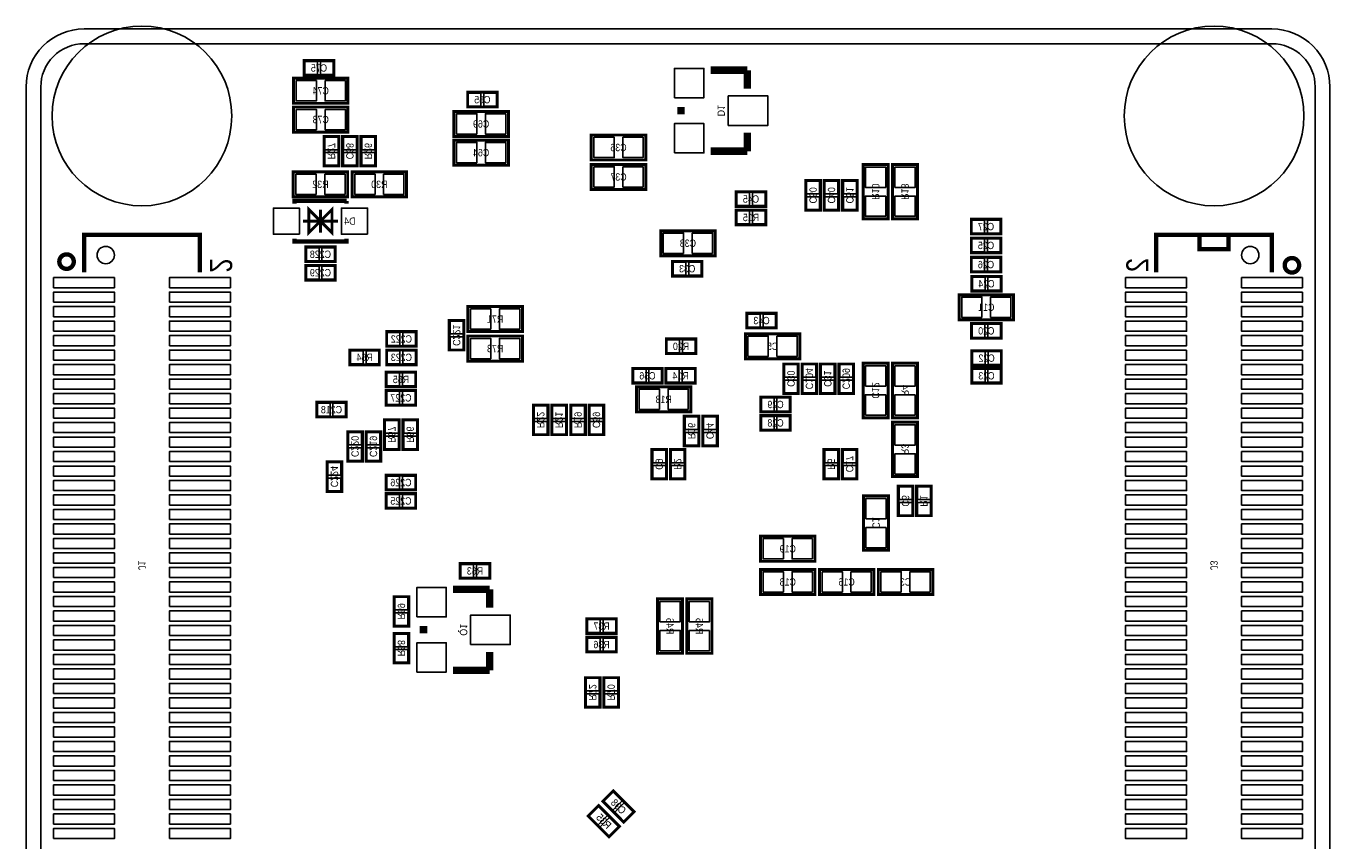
# Model space of a CAD drawing. Extents: x 0 to 45, y -0.1 to 62.1.
# Tile 4 of 4: x 0 to 45, y 34 to 62.1. Entities that reach past the tile are written whole.
import ezdxf
from ezdxf.enums import TextEntityAlignment as Align

# ---------------------------------------------------------------- set-up
doc = ezdxf.new("R2010")
doc.units = 0
for name, color, linetype in [('BG_OUTLINE', 92, 'CONTINUOUS'), ('PG_SILKSCREEN_BOTTOM', 150, 'CONTINUOUS'), ('PIN_SOLDERMASK_BOTTOM', 231, 'CONTINUOUS'), ('RD_SILKSCREEN_BOTTOM', 150, 'CONTINUOUS'), ('RKI_ALL', 2, 'CONTINUOUS')]:
    doc.layers.add(name, color=color, linetype=linetype)

msp = doc.modelspace()

# ---------------------------------------------------------------- linework, layer by layer
at = {"layer": 'BG_OUTLINE'}
msp.add_lwpolyline([(42.999914, 0, 0.414214), (44.99991, 1.999996), (44.99991, 59.99988, 0.414214), (42.999914, 61.999876), (1.999996, 61.999876, 0.414214), (0, 59.99988), (0, 1.999996, 0.414214), (1.999996, 0), (41.999916, 0)], format="xyb", close=True, dxfattribs=at)
at = {"layer": 'PG_SILKSCREEN_BOTTOM'}
for points, const_width in [([(9.6012, 60.9092), (10.6172, 60.9092), (10.6172, 60.4012), (9.6012, 60.4012), (9.6012, 60.9092)], 0.1016), ([(9.229598, 59.436), (11.109198, 59.436), (11.109198, 60.2996), (9.229598, 60.2996), (9.229598, 59.436)], 0.1016), ([(24.892, 60.579), (23.622, 60.579)], 0.254), ([(24.892, 59.944), (24.892, 60.579)], 0.254), ([(16.256, 59.309), (15.24, 59.309), (15.24, 59.817), (16.256, 59.817), (16.256, 59.309)], 0.1016), ([(22.606, 59.055), (22.606, 59.309)], 0.254), ([(9.229598, 58.4454), (11.109198, 58.4454), (11.109198, 59.309), (9.229598, 59.309), (9.229598, 58.4454)], 0.1016), ([(16.646398, 59.1566), (14.766798, 59.1566), (14.766798, 58.293), (16.646398, 58.293), (16.646398, 59.1566)], 0.1016), ([(24.892, 58.42), (24.892, 57.785)], 0.254), ([(10.287, 57.277), (10.287, 58.293), (10.795, 58.293), (10.795, 57.277), (10.287, 57.277)], 0.1016), ([(10.922, 57.277), (10.922, 58.293), (11.43, 58.293), (11.43, 57.277), (10.922, 57.277)], 0.1016), ([(11.557, 57.277), (11.557, 58.293), (12.065, 58.293), (12.065, 57.277), (11.557, 57.277)], 0.1016), ([(16.646398, 58.166), (14.766798, 58.166), (14.766798, 57.3024), (16.646398, 57.3024), (16.646398, 58.166)], 0.1016), ([(19.5072, 57.4802), (21.3868, 57.4802), (21.3868, 58.3438), (19.5072, 58.3438), (19.5072, 57.4802)], 0.1016), ([(24.892, 57.785), (23.622, 57.785)], 0.254), ([(19.5072, 56.4642), (21.3868, 56.4642), (21.3868, 57.3278), (19.5072, 57.3278), (19.5072, 56.4642)], 0.1016), ([(28.889198, 57.3278), (28.889198, 55.4482), (29.752798, 55.4482), (29.752798, 57.3278), (28.889198, 57.3278)], 0.1016), ([(30.768798, 55.4482), (30.768798, 57.3278), (29.905198, 57.3278), (29.905198, 55.4482), (30.768798, 55.4482)], 0.1016), ([(9.2202, 56.2102), (11.0998, 56.2102), (11.0998, 57.0738), (9.2202, 57.0738), (9.2202, 56.2102)], 0.1016), ([(11.2522, 56.2102), (13.1318, 56.2102), (13.1318, 57.0738), (11.2522, 57.0738), (11.2522, 56.2102)], 0.1016), ([(26.907998, 55.753), (26.907998, 56.769), (27.415998, 56.769), (27.415998, 55.753), (26.907998, 55.753)], 0.1016), ([(27.542998, 55.753), (27.542998, 56.769), (28.050998, 56.769), (28.050998, 55.753), (27.542998, 55.753)], 0.1016), ([(28.177998, 55.753), (28.177998, 56.769), (28.685998, 56.769), (28.685998, 55.753), (28.177998, 55.753)], 0.1016), ([(24.511, 56.388), (25.527, 56.388), (25.527, 55.88), (24.511, 55.88), (24.511, 56.388)], 0.1016), ([(11.059922, 56.072024), (9.260078, 56.072024), (9.260078, 55.971948)], 0.150114), ([(10.16, 55.372), (10.56005, 54.97195), (10.56005, 55.77205), (10.16, 55.372), (9.75995, 55.77205), (9.75995, 54.97195), (10.16, 55.372)], 0.100076), ([(10.16, 54.97195), (10.16, 55.77205)], 0.100076), ([(11.059922, 56.072024), (11.059922, 55.971948)], 0.150114), ([(24.511, 55.753), (25.527, 55.753), (25.527, 55.245), (24.511, 55.245), (24.511, 55.753)], 0.1016), ([(10.759948, 55.372), (9.560052, 55.372)], 0.100076), ([(33.638998, 54.93004), (32.622998, 54.93004), (32.622998, 55.43804), (33.638998, 55.43804), (33.638998, 54.93004)], 0.1016), ([(5.999988, 53.600096), (5.999988, 54.900068), (1.999996, 54.900068), (1.999996, 53.600096)], 0.150114), ([(23.783798, 55.0418), (21.904198, 55.0418), (21.904198, 54.1782), (23.783798, 54.1782), (23.783798, 55.0418)], 0.1016), ([(38.999922, 53.600096), (38.999922, 54.900068), (42.999914, 54.900068), (42.999914, 53.600096)], 0.150114), ([(40.999918, 54.900068), (41.500044, 54.900068), (41.500044, 54.399942), (40.499792, 54.399942), (40.499792, 54.900068)], 0.150114), ([(11.059922, 54.772052), (11.059922, 54.671976), (9.260078, 54.671976), (9.260078, 54.772052)], 0.150114), ([(9.652, 54.483), (10.668, 54.483), (10.668, 53.975), (9.652, 53.975), (9.652, 54.483)], 0.1016), ([(33.638998, 54.2798), (32.622998, 54.2798), (32.622998, 54.7878), (33.638998, 54.7878), (33.638998, 54.2798)], 0.1016), ([(23.326598, 53.47716), (22.310598, 53.47716), (22.310598, 53.98516), (23.326598, 53.98516), (23.326598, 53.47716)], 0.1016), ([(33.638998, 53.6194), (32.622998, 53.6194), (32.622998, 54.1274), (33.638998, 54.1274), (33.638998, 53.6194)], 0.1016), ([(9.652, 53.848), (10.668, 53.848), (10.668, 53.34), (9.652, 53.34), (9.652, 53.848)], 0.1016), ([(33.655, 52.959), (32.639, 52.959), (32.639, 53.467), (33.655, 53.467), (33.655, 52.959)], 0.1016), ([(34.080958, 52.832), (32.201358, 52.832), (32.201358, 51.9684), (34.080958, 51.9684), (34.080958, 52.832)], 0.1016), ([(17.128998, 52.4256), (15.249398, 52.4256), (15.249398, 51.562), (17.128998, 51.562), (17.128998, 52.4256)], 0.1016), ([(24.875998, 52.197), (25.891998, 52.197), (25.891998, 51.689), (24.875998, 51.689), (24.875998, 52.197)], 0.1016), ([(15.113, 51.943), (15.113, 50.927), (14.605, 50.927), (14.605, 51.943), (15.113, 51.943)], 0.1016), ([(33.649158, 51.3334), (32.633158, 51.3334), (32.633158, 51.8414), (33.649158, 51.8414), (33.649158, 51.3334)], 0.1016), ([(12.446, 51.562), (13.462, 51.562), (13.462, 51.054), (12.446, 51.054), (12.446, 51.562)], 0.1016), ([(17.128998, 51.4096), (15.249398, 51.4096), (15.249398, 50.546), (17.128998, 50.546), (17.128998, 51.4096)], 0.1016), ([(23.114, 50.8), (22.098, 50.8), (22.098, 51.308), (23.114, 51.308), (23.114, 50.8)], 0.1016), ([(24.825198, 50.6222), (26.704798, 50.6222), (26.704798, 51.4858), (24.825198, 51.4858), (24.825198, 50.6222)], 0.1016), ([(12.192, 50.419), (11.176, 50.419), (11.176, 50.927), (12.192, 50.927), (12.192, 50.419)], 0.1016), ([(12.446, 50.927), (13.462, 50.927), (13.462, 50.419), (12.446, 50.419), (12.446, 50.927)], 0.1016), ([(33.659318, 50.3936), (32.643318, 50.3936), (32.643318, 50.9016), (33.659318, 50.9016), (33.659318, 50.3936)], 0.1016), ([(26.145998, 49.4284), (26.145998, 50.4444), (26.653998, 50.4444), (26.653998, 49.4284), (26.145998, 49.4284)], 0.1016), ([(26.780998, 49.4284), (26.780998, 50.4444), (27.288998, 50.4444), (27.288998, 49.4284), (26.780998, 49.4284)], 0.1016), ([(27.415998, 49.4284), (27.415998, 50.4444), (27.923998, 50.4444), (27.923998, 49.4284), (27.415998, 49.4284)], 0.1016), ([(28.050998, 49.4284), (28.050998, 50.4444), (28.558998, 50.4444), (28.558998, 49.4284), (28.050998, 49.4284)], 0.1016), ([(29.752798, 48.5902), (29.752798, 50.4698), (28.889198, 50.4698), (28.889198, 48.5902), (29.752798, 48.5902)], 0.1016), ([(29.905198, 50.4698), (29.905198, 48.5902), (30.768798, 48.5902), (30.768798, 50.4698), (29.905198, 50.4698)], 0.1016), ([(13.445998, 49.657), (12.429998, 49.657), (12.429998, 50.165), (13.445998, 50.165), (13.445998, 49.657)], 0.1016), ([(20.938998, 50.292), (21.954998, 50.292), (21.954998, 49.784), (20.938998, 49.784), (20.938998, 50.292)], 0.1016), ([(22.081998, 50.292), (23.097998, 50.292), (23.097998, 49.784), (22.081998, 49.784), (22.081998, 50.292)], 0.1016), ([(33.654238, 49.784), (32.638238, 49.784), (32.638238, 50.292), (33.654238, 50.292), (33.654238, 49.784)], 0.1016), ([(12.429998, 49.53), (13.445998, 49.53), (13.445998, 49.022), (12.429998, 49.022), (12.429998, 49.53)], 0.1016), ([(22.945598, 49.657), (21.065998, 49.657), (21.065998, 48.7934), (22.945598, 48.7934), (22.945598, 49.657)], 0.1016), ([(10.033, 49.1236), (11.049, 49.1236), (11.049, 48.6156), (10.033, 48.6156), (10.033, 49.1236)], 0.1016), ([(17.509998, 48.006), (17.509998, 49.022), (18.017998, 49.022), (18.017998, 48.006), (17.509998, 48.006)], 0.1016), ([(18.144998, 48.006), (18.144998, 49.022), (18.652998, 49.022), (18.652998, 48.006), (18.144998, 48.006)], 0.1016), ([(18.796, 48.006), (18.796, 49.022), (19.304, 49.022), (19.304, 48.006), (18.796, 48.006)], 0.1016), ([(19.431, 48.006), (19.431, 49.022), (19.939, 49.022), (19.939, 48.006), (19.431, 48.006)], 0.1016), ([(26.374598, 48.7934), (25.358598, 48.7934), (25.358598, 49.3014), (26.374598, 49.3014), (26.374598, 48.7934)], 0.1016), ([(22.716998, 47.625), (22.716998, 48.641), (23.224998, 48.641), (23.224998, 47.625), (22.716998, 47.625)], 0.1016), ([(23.351998, 47.625), (23.351998, 48.641), (23.859998, 48.641), (23.859998, 47.625), (23.351998, 47.625)], 0.1016), ([(26.374598, 48.1584), (25.358598, 48.1584), (25.358598, 48.6664), (26.374598, 48.6664), (26.374598, 48.1584)], 0.1016), ([(11.0998, 47.0916), (11.0998, 48.1076), (11.6078, 48.1076), (11.6078, 47.0916), (11.0998, 47.0916)], 0.1016), ([(11.7348, 47.0916), (11.7348, 48.1076), (12.2428, 48.1076), (12.2428, 47.0916), (11.7348, 47.0916)], 0.1016), ([(12.8778, 48.514), (12.8778, 47.498), (12.3698, 47.498), (12.3698, 48.514), (12.8778, 48.514)], 0.1016), ([(13.0048, 47.498), (13.0048, 48.514), (13.5128, 48.514), (13.5128, 47.498), (13.0048, 47.498)], 0.1016), ([(30.768798, 46.5582), (30.768798, 48.4378), (29.905198, 48.4378), (29.905198, 46.5582), (30.768798, 46.5582)], 0.1016), ([(21.599398, 46.482), (21.599398, 47.498), (22.107398, 47.498), (22.107398, 46.482), (21.599398, 46.482)], 0.1016), ([(22.742398, 47.498), (22.742398, 46.482), (22.234398, 46.482), (22.234398, 47.498), (22.742398, 47.498)], 0.1016), ([(27.5336, 46.482), (27.5336, 47.498), (28.0416, 47.498), (28.0416, 46.482), (27.5336, 46.482)], 0.1016), ([(28.6766, 47.498), (28.6766, 46.482), (28.1686, 46.482), (28.1686, 47.498), (28.6766, 47.498)], 0.1016), ([(10.3886, 46.0502), (10.3886, 47.0662), (10.8966, 47.0662), (10.8966, 46.0502), (10.3886, 46.0502)], 0.1016), ([(13.445998, 46.101), (12.429998, 46.101), (12.429998, 46.609), (13.445998, 46.609), (13.445998, 46.101)], 0.1016), ([(13.445998, 45.466), (12.429998, 45.466), (12.429998, 45.974), (13.445998, 45.974), (13.445998, 45.466)], 0.1016), ([(28.9052, 45.8978), (28.9052, 44.0182), (29.7688, 44.0182), (29.7688, 45.8978), (28.9052, 45.8978)], 0.1016), ([(30.607, 46.228), (30.607, 45.212), (30.099, 45.212), (30.099, 46.228), (30.607, 46.228)], 0.1016), ([(30.734, 45.212), (30.734, 46.228), (31.242, 46.228), (31.242, 45.212), (30.734, 45.212)], 0.1016), ([(27.2288, 44.5008), (25.3492, 44.5008), (25.3492, 43.6372), (27.2288, 43.6372), (27.2288, 44.5008)], 0.1016), ([(16.002, 43.053), (14.986, 43.053), (14.986, 43.561), (16.002, 43.561), (16.002, 43.053)], 0.1016), ([(27.2288, 43.3578), (25.3492, 43.3578), (25.3492, 42.4942), (27.2288, 42.4942), (27.2288, 43.3578)], 0.1016), ([(27.3812, 42.4942), (29.2608, 42.4942), (29.2608, 43.3578), (27.3812, 43.3578), (27.3812, 42.4942)], 0.1016), ([(31.2928, 43.3578), (29.4132, 43.3578), (29.4132, 42.4942), (31.2928, 42.4942), (31.2928, 43.3578)], 0.1016), ([(16.002, 42.672), (14.732, 42.672)], 0.254), ([(16.002, 42.037), (16.002, 42.672)], 0.254), ([(13.208, 42.418), (13.208, 41.402), (12.7, 41.402), (12.7, 42.418), (13.208, 42.418)], 0.1016), ([(22.6568, 40.4622), (22.6568, 42.3418), (21.7932, 42.3418), (21.7932, 40.4622), (22.6568, 40.4622)], 0.1016), ([(22.8092, 42.3418), (22.8092, 40.4622), (23.6728, 40.4622), (23.6728, 42.3418), (22.8092, 42.3418)], 0.1016), ([(13.716, 41.148), (13.716, 41.402)], 0.254), ([(20.3708, 41.148), (19.3548, 41.148), (19.3548, 41.656), (20.3708, 41.656), (20.3708, 41.148)], 0.1016), ([(12.7, 40.132), (12.7, 41.148), (13.208, 41.148), (13.208, 40.132), (12.7, 40.132)], 0.1016), ([(20.3708, 40.513), (19.3548, 40.513), (19.3548, 41.021), (20.3708, 41.021), (20.3708, 40.513)], 0.1016), ([(16.002, 40.513), (16.002, 39.878)], 0.254), ([(16.002, 39.878), (14.732, 39.878)], 0.254), ([(19.304, 38.608), (19.304, 39.624), (19.812, 39.624), (19.812, 38.608), (19.304, 38.608)], 0.1016), ([(20.447, 39.624), (20.447, 38.608), (19.939, 38.608), (19.939, 39.624), (20.447, 39.624)], 0.1016), ([(20.267422, 35.717734), (20.985734, 34.999422), (20.626578, 34.640266), (19.908266, 35.358578), (20.267422, 35.717734)], 0.1016), ([(19.759422, 35.209734), (20.477734, 34.491422), (20.118578, 34.132266), (19.400266, 34.850578), (19.759422, 35.209734)], 0.1016)]:
    msp.add_lwpolyline(points, dxfattribs=dict(at, const_width=const_width))
at = {"layer": 'PG_SILKSCREEN_BOTTOM', "const_width": 0.150114}
for points in [[(1.64719, 53.975254, 1.00018), (1.147064, 53.975, 0.99982), (1.64719, 53.975254)], [(43.93819, 53.848254, 1.00018), (43.438064, 53.848, 0.99982), (43.93819, 53.848254)]]:
    msp.add_lwpolyline(points, format="xyb", dxfattribs=at)
at = {"layer": 'PIN_SOLDERMASK_BOTTOM'}
for points in [[(9.609074, 60.880244), (9.609074, 60.430156), (10.059162, 60.430156), (10.059162, 60.880244)], [(10.159238, 60.880244), (10.159238, 60.430156), (10.609326, 60.430156), (10.609326, 60.880244)], [(22.378162, 59.627262), (23.392638, 59.627262), (23.392638, 60.641738), (22.378162, 60.641738)], [(9.319006, 60.21832), (9.319006, 59.51728), (10.020046, 59.51728), (10.020046, 60.21832)], [(10.31875, 60.21832), (10.31875, 59.51728), (11.01979, 59.51728), (11.01979, 60.21832)], [(15.697962, 59.337956), (15.697962, 59.788044), (15.247874, 59.788044), (15.247874, 59.337956)], [(16.248126, 59.337956), (16.248126, 59.788044), (15.798038, 59.788044), (15.798038, 59.337956)], [(24.232362, 58.674762), (25.602438, 58.674762), (25.602438, 59.689238), (24.232362, 59.689238)], [(9.319006, 59.22772), (9.319006, 58.52668), (10.020046, 58.52668), (10.020046, 59.22772)], [(10.31875, 59.22772), (10.31875, 58.52668), (11.01979, 58.52668), (11.01979, 59.22772)], [(15.557246, 58.37428), (15.557246, 59.07532), (14.856206, 59.07532), (14.856206, 58.37428)], [(16.55699, 58.37428), (16.55699, 59.07532), (15.85595, 59.07532), (15.85595, 58.37428)], [(22.378162, 57.722262), (23.392638, 57.722262), (23.392638, 58.736738), (22.378162, 58.736738)], [(10.315956, 57.835038), (10.766044, 57.835038), (10.766044, 58.285126), (10.315956, 58.285126)], [(10.950956, 57.835038), (11.401044, 57.835038), (11.401044, 58.285126), (10.950956, 58.285126)], [(11.585956, 57.835038), (12.036044, 57.835038), (12.036044, 58.285126), (11.585956, 58.285126)], [(15.557246, 57.38368), (15.557246, 58.08472), (14.856206, 58.08472), (14.856206, 57.38368)], [(16.55699, 57.38368), (16.55699, 58.08472), (15.85595, 58.08472), (15.85595, 57.38368)], [(19.596608, 58.26252), (19.596608, 57.56148), (20.297648, 57.56148), (20.297648, 58.26252)], [(20.596352, 58.26252), (20.596352, 57.56148), (21.297392, 57.56148), (21.297392, 58.26252)], [(10.315956, 57.284874), (10.766044, 57.284874), (10.766044, 57.734962), (10.315956, 57.734962)], [(10.950956, 57.284874), (11.401044, 57.284874), (11.401044, 57.734962), (10.950956, 57.734962)], [(11.585956, 57.284874), (12.036044, 57.284874), (12.036044, 57.734962), (11.585956, 57.734962)], [(19.596608, 57.24652), (19.596608, 56.54548), (20.297648, 56.54548), (20.297648, 57.24652)], [(20.596352, 57.24652), (20.596352, 56.54548), (21.297392, 56.54548), (21.297392, 57.24652)], [(29.671518, 57.238392), (28.970478, 57.238392), (28.970478, 56.537352), (29.671518, 56.537352)], [(29.986478, 56.537352), (30.687518, 56.537352), (30.687518, 57.238392), (29.986478, 57.238392)], [(9.309608, 56.99252), (9.309608, 56.29148), (10.010648, 56.29148), (10.010648, 56.99252)], [(10.309352, 56.99252), (10.309352, 56.29148), (11.010392, 56.29148), (11.010392, 56.99252)], [(11.341608, 56.99252), (11.341608, 56.29148), (12.042648, 56.29148), (12.042648, 56.99252)], [(12.341352, 56.99252), (12.341352, 56.29148), (13.042392, 56.29148), (13.042392, 56.99252)], [(26.936954, 56.311038), (27.387042, 56.311038), (27.387042, 56.761126), (26.936954, 56.761126)], [(27.571954, 56.311038), (28.022042, 56.311038), (28.022042, 56.761126), (27.571954, 56.761126)], [(28.206954, 56.311038), (28.657042, 56.311038), (28.657042, 56.761126), (28.206954, 56.761126)], [(24.518874, 56.359044), (24.518874, 55.908956), (24.968962, 55.908956), (24.968962, 56.359044)], [(25.069038, 56.359044), (25.069038, 55.908956), (25.519126, 55.908956), (25.519126, 56.359044)], [(9.435084, 54.921912), (9.435084, 55.821834), (8.535162, 55.821834), (8.535162, 54.921912)], [(11.785092, 54.921912), (11.785092, 55.821834), (10.88517, 55.821834), (10.88517, 54.921912)], [(26.936954, 55.760874), (27.387042, 55.760874), (27.387042, 56.210962), (26.936954, 56.210962)], [(27.571954, 55.760874), (28.022042, 55.760874), (28.022042, 56.210962), (27.571954, 56.210962)], [(28.206954, 55.760874), (28.657042, 55.760874), (28.657042, 56.210962), (28.206954, 56.210962)], [(29.671518, 56.238648), (28.970478, 56.238648), (28.970478, 55.537608), (29.671518, 55.537608)], [(29.986478, 55.537608), (30.687518, 55.537608), (30.687518, 56.238648), (29.986478, 56.238648)], [(24.518874, 55.724044), (24.518874, 55.273956), (24.968962, 55.273956), (24.968962, 55.724044)], [(25.069038, 55.724044), (25.069038, 55.273956), (25.519126, 55.273956), (25.519126, 55.724044)], [(33.08096, 54.958996), (33.08096, 55.409084), (32.630872, 55.409084), (32.630872, 54.958996)], [(33.631124, 54.958996), (33.631124, 55.409084), (33.181036, 55.409084), (33.181036, 54.958996)], [(22.694646, 54.25948), (22.694646, 54.96052), (21.993606, 54.96052), (21.993606, 54.25948)], [(23.69439, 54.25948), (23.69439, 54.96052), (22.99335, 54.96052), (22.99335, 54.25948)], [(9.659874, 54.454044), (9.659874, 54.003956), (10.109962, 54.003956), (10.109962, 54.454044)], [(10.210038, 54.454044), (10.210038, 54.003956), (10.660126, 54.003956), (10.660126, 54.454044)], [(33.08096, 54.308756), (33.08096, 54.758844), (32.630872, 54.758844), (32.630872, 54.308756)], [(33.631124, 54.308756), (33.631124, 54.758844), (33.181036, 54.758844), (33.181036, 54.308756)], [(33.08096, 53.648356), (33.08096, 54.098444), (32.630872, 54.098444), (32.630872, 53.648356)], [(33.631124, 53.648356), (33.631124, 54.098444), (33.181036, 54.098444), (33.181036, 53.648356)], [(9.659874, 53.819044), (9.659874, 53.368956), (10.109962, 53.368956), (10.109962, 53.819044)], [(10.210038, 53.819044), (10.210038, 53.368956), (10.660126, 53.368956), (10.660126, 53.819044)], [(22.76856, 53.506116), (22.76856, 53.956204), (22.318472, 53.956204), (22.318472, 53.506116)], [(23.318724, 53.506116), (23.318724, 53.956204), (22.868636, 53.956204), (22.868636, 53.506116)], [(0.94996, 53.075078), (3.050032, 53.075078), (3.050032, 53.42509), (0.94996, 53.42509)], [(4.949952, 53.075078), (7.050024, 53.075078), (7.050024, 53.42509), (4.949952, 53.42509)], [(33.096962, 52.987956), (33.096962, 53.438044), (32.646874, 53.438044), (32.646874, 52.987956)], [(33.647126, 52.987956), (33.647126, 53.438044), (33.197038, 53.438044), (33.197038, 52.987956)], [(40.049958, 53.42509), (37.949886, 53.42509), (37.949886, 53.075078), (40.049958, 53.075078)], [(44.04995, 53.42509), (41.949878, 53.42509), (41.949878, 53.075078), (44.04995, 53.075078)], [(0.94996, 52.574952), (3.050032, 52.574952), (3.050032, 52.924964), (0.94996, 52.924964)], [(4.949952, 52.574952), (7.050024, 52.574952), (7.050024, 52.924964), (4.949952, 52.924964)], [(32.991806, 52.04968), (32.991806, 52.75072), (32.290766, 52.75072), (32.290766, 52.04968)], [(33.99155, 52.04968), (33.99155, 52.75072), (33.29051, 52.75072), (33.29051, 52.04968)], [(40.049958, 52.924964), (37.949886, 52.924964), (37.949886, 52.574952), (40.049958, 52.574952)], [(44.04995, 52.924964), (41.949878, 52.924964), (41.949878, 52.574952), (44.04995, 52.574952)], [(0.94996, 52.07508), (3.050032, 52.07508), (3.050032, 52.425092), (0.94996, 52.425092)], [(4.949952, 52.07508), (7.050024, 52.07508), (7.050024, 52.425092), (4.949952, 52.425092)], [(16.039846, 51.64328), (16.039846, 52.34432), (15.338806, 52.34432), (15.338806, 51.64328)], [(17.03959, 51.64328), (17.03959, 52.34432), (16.33855, 52.34432), (16.33855, 51.64328)], [(40.049958, 52.425092), (37.949886, 52.425092), (37.949886, 52.07508), (40.049958, 52.07508)], [(44.04995, 52.425092), (41.949878, 52.425092), (41.949878, 52.07508), (44.04995, 52.07508)], [(0.94996, 51.574954), (3.050032, 51.574954), (3.050032, 51.924966), (0.94996, 51.924966)], [(4.949952, 51.574954), (7.050024, 51.574954), (7.050024, 51.924966), (4.949952, 51.924966)], [(15.084044, 51.935126), (14.633956, 51.935126), (14.633956, 51.485038), (15.084044, 51.485038)], [(24.883872, 52.168044), (24.883872, 51.717956), (25.33396, 51.717956), (25.33396, 52.168044)], [(25.434036, 52.168044), (25.434036, 51.717956), (25.884124, 51.717956), (25.884124, 52.168044)], [(33.09112, 51.362356), (33.09112, 51.812444), (32.641032, 51.812444), (32.641032, 51.362356)], [(33.641284, 51.362356), (33.641284, 51.812444), (33.191196, 51.812444), (33.191196, 51.362356)], [(40.049958, 51.924966), (37.949886, 51.924966), (37.949886, 51.574954), (40.049958, 51.574954)], [(44.04995, 51.924966), (41.949878, 51.924966), (41.949878, 51.574954), (44.04995, 51.574954)], [(0.94996, 51.075082), (3.050032, 51.075082), (3.050032, 51.425094), (0.94996, 51.425094)], [(4.949952, 51.075082), (7.050024, 51.075082), (7.050024, 51.425094), (4.949952, 51.425094)], [(12.453874, 51.533044), (12.453874, 51.082956), (12.903962, 51.082956), (12.903962, 51.533044)], [(13.004038, 51.533044), (13.004038, 51.082956), (13.454126, 51.082956), (13.454126, 51.533044)], [(15.084044, 51.384962), (14.633956, 51.384962), (14.633956, 50.934874), (15.084044, 50.934874)], [(16.039846, 50.62728), (16.039846, 51.32832), (15.338806, 51.32832), (15.338806, 50.62728)], [(17.03959, 50.62728), (17.03959, 51.32832), (16.33855, 51.32832), (16.33855, 50.62728)], [(24.914606, 51.40452), (24.914606, 50.70348), (25.615646, 50.70348), (25.615646, 51.40452)], [(25.91435, 51.40452), (25.91435, 50.70348), (26.61539, 50.70348), (26.61539, 51.40452)], [(40.049958, 51.425094), (37.949886, 51.425094), (37.949886, 51.075082), (40.049958, 51.075082)], [(44.04995, 51.425094), (41.949878, 51.425094), (41.949878, 51.075082), (44.04995, 51.075082)], [(0.94996, 50.574956), (3.050032, 50.574956), (3.050032, 50.924968), (0.94996, 50.924968)], [(4.949952, 50.574956), (7.050024, 50.574956), (7.050024, 50.924968), (4.949952, 50.924968)], [(11.633962, 50.447956), (11.633962, 50.898044), (11.183874, 50.898044), (11.183874, 50.447956)], [(12.184126, 50.447956), (12.184126, 50.898044), (11.734038, 50.898044), (11.734038, 50.447956)], [(12.453874, 50.898044), (12.453874, 50.447956), (12.903962, 50.447956), (12.903962, 50.898044)], [(13.004038, 50.898044), (13.004038, 50.447956), (13.454126, 50.447956), (13.454126, 50.898044)], [(22.555962, 50.828956), (22.555962, 51.279044), (22.105874, 51.279044), (22.105874, 50.828956)], [(23.106126, 50.828956), (23.106126, 51.279044), (22.656038, 51.279044), (22.656038, 50.828956)], [(33.10128, 50.422556), (33.10128, 50.872644), (32.651192, 50.872644), (32.651192, 50.422556)], [(33.651444, 50.422556), (33.651444, 50.872644), (33.201356, 50.872644), (33.201356, 50.422556)], [(40.049958, 50.924968), (37.949886, 50.924968), (37.949886, 50.574956), (40.049958, 50.574956)], [(44.04995, 50.924968), (41.949878, 50.924968), (41.949878, 50.574956), (44.04995, 50.574956)], [(0.94996, 50.075084), (3.050032, 50.075084), (3.050032, 50.425096), (0.94996, 50.425096)], [(4.949952, 50.075084), (7.050024, 50.075084), (7.050024, 50.425096), (4.949952, 50.425096)], [(26.174954, 49.986438), (26.625042, 49.986438), (26.625042, 50.436526), (26.174954, 50.436526)], [(26.809954, 49.986438), (27.260042, 49.986438), (27.260042, 50.436526), (26.809954, 50.436526)], [(27.444954, 49.986438), (27.895042, 49.986438), (27.895042, 50.436526), (27.444954, 50.436526)], [(28.079954, 49.986438), (28.530042, 49.986438), (28.530042, 50.436526), (28.079954, 50.436526)], [(40.049958, 50.425096), (37.949886, 50.425096), (37.949886, 50.075084), (40.049958, 50.075084)], [(44.04995, 50.425096), (41.949878, 50.425096), (41.949878, 50.075084), (44.04995, 50.075084)], [(12.88796, 49.685956), (12.88796, 50.136044), (12.437872, 50.136044), (12.437872, 49.685956)], [(13.438124, 49.685956), (13.438124, 50.136044), (12.988036, 50.136044), (12.988036, 49.685956)], [(20.946872, 50.263044), (20.946872, 49.812956), (21.39696, 49.812956), (21.39696, 50.263044)], [(21.497036, 50.263044), (21.497036, 49.812956), (21.947124, 49.812956), (21.947124, 50.263044)], [(22.089872, 50.263044), (22.089872, 49.812956), (22.53996, 49.812956), (22.53996, 50.263044)], [(22.640036, 50.263044), (22.640036, 49.812956), (23.090124, 49.812956), (23.090124, 50.263044)], [(28.970478, 49.679352), (29.671518, 49.679352), (29.671518, 50.380392), (28.970478, 50.380392)], [(30.687518, 50.380392), (29.986478, 50.380392), (29.986478, 49.679352), (30.687518, 49.679352)], [(33.0962, 49.812956), (33.0962, 50.263044), (32.646112, 50.263044), (32.646112, 49.812956)], [(33.646364, 49.812956), (33.646364, 50.263044), (33.196276, 50.263044), (33.196276, 49.812956)], [(0.94996, 49.574958), (3.050032, 49.574958), (3.050032, 49.92497), (0.94996, 49.92497)], [(4.949952, 49.574958), (7.050024, 49.574958), (7.050024, 49.92497), (4.949952, 49.92497)], [(12.437872, 49.501044), (12.437872, 49.050956), (12.88796, 49.050956), (12.88796, 49.501044)], [(12.988036, 49.501044), (12.988036, 49.050956), (13.438124, 49.050956), (13.438124, 49.501044)], [(21.856446, 48.87468), (21.856446, 49.57572), (21.155406, 49.57572), (21.155406, 48.87468)], [(22.85619, 48.87468), (22.85619, 49.57572), (22.15515, 49.57572), (22.15515, 48.87468)], [(26.174954, 49.436274), (26.625042, 49.436274), (26.625042, 49.886362), (26.174954, 49.886362)], [(26.809954, 49.436274), (27.260042, 49.436274), (27.260042, 49.886362), (26.809954, 49.886362)], [(27.444954, 49.436274), (27.895042, 49.436274), (27.895042, 49.886362), (27.444954, 49.886362)], [(28.079954, 49.436274), (28.530042, 49.436274), (28.530042, 49.886362), (28.079954, 49.886362)], [(40.049958, 49.92497), (37.949886, 49.92497), (37.949886, 49.574958), (40.049958, 49.574958)], [(44.04995, 49.92497), (41.949878, 49.92497), (41.949878, 49.574958), (44.04995, 49.574958)], [(0.94996, 49.075086), (3.050032, 49.075086), (3.050032, 49.425098), (0.94996, 49.425098)], [(4.949952, 49.075086), (7.050024, 49.075086), (7.050024, 49.425098), (4.949952, 49.425098)], [(10.040874, 49.094644), (10.040874, 48.644556), (10.490962, 48.644556), (10.490962, 49.094644)], [(10.591038, 49.094644), (10.591038, 48.644556), (11.041126, 48.644556), (11.041126, 49.094644)], [(25.81656, 48.822356), (25.81656, 49.272444), (25.366472, 49.272444), (25.366472, 48.822356)], [(26.366724, 48.822356), (26.366724, 49.272444), (25.916636, 49.272444), (25.916636, 48.822356)], [(28.970478, 48.679608), (29.671518, 48.679608), (29.671518, 49.380648), (28.970478, 49.380648)], [(30.687518, 49.380648), (29.986478, 49.380648), (29.986478, 48.679608), (30.687518, 48.679608)], [(40.049958, 49.425098), (37.949886, 49.425098), (37.949886, 49.075086), (40.049958, 49.075086)], [(44.04995, 49.425098), (41.949878, 49.425098), (41.949878, 49.075086), (44.04995, 49.075086)], [(0.94996, 48.57496), (3.050032, 48.57496), (3.050032, 48.924972), (0.94996, 48.924972)], [(4.949952, 48.57496), (7.050024, 48.57496), (7.050024, 48.924972), (4.949952, 48.924972)], [(17.538954, 48.564038), (17.989042, 48.564038), (17.989042, 49.014126), (17.538954, 49.014126)], [(18.173954, 48.564038), (18.624042, 48.564038), (18.624042, 49.014126), (18.173954, 49.014126)], [(18.824956, 48.564038), (19.275044, 48.564038), (19.275044, 49.014126), (18.824956, 49.014126)], [(19.459956, 48.564038), (19.910044, 48.564038), (19.910044, 49.014126), (19.459956, 49.014126)], [(22.745954, 48.183038), (23.196042, 48.183038), (23.196042, 48.633126), (22.745954, 48.633126)], [(23.380954, 48.183038), (23.831042, 48.183038), (23.831042, 48.633126), (23.380954, 48.633126)], [(25.81656, 48.187356), (25.81656, 48.637444), (25.366472, 48.637444), (25.366472, 48.187356)], [(26.366724, 48.187356), (26.366724, 48.637444), (25.916636, 48.637444), (25.916636, 48.187356)], [(40.049958, 48.924972), (37.949886, 48.924972), (37.949886, 48.57496), (40.049958, 48.57496)], [(44.04995, 48.924972), (41.949878, 48.924972), (41.949878, 48.57496), (44.04995, 48.57496)], [(0.94996, 48.075088), (3.050032, 48.075088), (3.050032, 48.4251), (0.94996, 48.4251)], [(4.949952, 48.075088), (7.050024, 48.075088), (7.050024, 48.4251), (4.949952, 48.4251)], [(12.848844, 48.506126), (12.398756, 48.506126), (12.398756, 48.056038), (12.848844, 48.056038)], [(13.033756, 48.056038), (13.483844, 48.056038), (13.483844, 48.506126), (13.033756, 48.506126)], [(17.538954, 48.013874), (17.989042, 48.013874), (17.989042, 48.463962), (17.538954, 48.463962)], [(18.173954, 48.013874), (18.624042, 48.013874), (18.624042, 48.463962), (18.173954, 48.463962)], [(18.824956, 48.013874), (19.275044, 48.013874), (19.275044, 48.463962), (18.824956, 48.463962)], [(19.459956, 48.013874), (19.910044, 48.013874), (19.910044, 48.463962), (19.459956, 48.463962)], [(29.986478, 47.647352), (30.687518, 47.647352), (30.687518, 48.348392), (29.986478, 48.348392)], [(40.049958, 48.4251), (37.949886, 48.4251), (37.949886, 48.075088), (40.049958, 48.075088)], [(44.04995, 48.4251), (41.949878, 48.4251), (41.949878, 48.075088), (44.04995, 48.075088)], [(0.94996, 47.574962), (3.050032, 47.574962), (3.050032, 47.924974), (0.94996, 47.924974)], [(4.949952, 47.574962), (7.050024, 47.574962), (7.050024, 47.924974), (4.949952, 47.924974)], [(11.128756, 47.649638), (11.578844, 47.649638), (11.578844, 48.099726), (11.128756, 48.099726)], [(11.763756, 47.649638), (12.213844, 47.649638), (12.213844, 48.099726), (11.763756, 48.099726)], [(12.848844, 47.955962), (12.398756, 47.955962), (12.398756, 47.505874), (12.848844, 47.505874)], [(13.033756, 47.505874), (13.483844, 47.505874), (13.483844, 47.955962), (13.033756, 47.955962)], [(22.745954, 47.632874), (23.196042, 47.632874), (23.196042, 48.082962), (22.745954, 48.082962)], [(23.380954, 47.632874), (23.831042, 47.632874), (23.831042, 48.082962), (23.380954, 48.082962)], [(40.049958, 47.924974), (37.949886, 47.924974), (37.949886, 47.574962), (40.049958, 47.574962)], [(44.04995, 47.924974), (41.949878, 47.924974), (41.949878, 47.574962), (44.04995, 47.574962)], [(0.94996, 47.07509), (3.050032, 47.07509), (3.050032, 47.425102), (0.94996, 47.425102)], [(4.949952, 47.07509), (7.050024, 47.07509), (7.050024, 47.425102), (4.949952, 47.425102)], [(11.128756, 47.099474), (11.578844, 47.099474), (11.578844, 47.549562), (11.128756, 47.549562)], [(11.763756, 47.099474), (12.213844, 47.099474), (12.213844, 47.549562), (11.763756, 47.549562)], [(21.628354, 47.040038), (22.078442, 47.040038), (22.078442, 47.490126), (21.628354, 47.490126)], [(22.713442, 47.490126), (22.263354, 47.490126), (22.263354, 47.040038), (22.713442, 47.040038)], [(27.562556, 47.040038), (28.012644, 47.040038), (28.012644, 47.490126), (27.562556, 47.490126)], [(28.647644, 47.490126), (28.197556, 47.490126), (28.197556, 47.040038), (28.647644, 47.040038)], [(29.986478, 46.647608), (30.687518, 46.647608), (30.687518, 47.348648), (29.986478, 47.348648)], [(40.049958, 47.425102), (37.949886, 47.425102), (37.949886, 47.07509), (40.049958, 47.07509)], [(44.04995, 47.425102), (41.949878, 47.425102), (41.949878, 47.07509), (44.04995, 47.07509)], [(0.94996, 46.574964), (3.050032, 46.574964), (3.050032, 46.924976), (0.94996, 46.924976)], [(4.949952, 46.574964), (7.050024, 46.574964), (7.050024, 46.924976), (4.949952, 46.924976)], [(10.417556, 46.608238), (10.867644, 46.608238), (10.867644, 47.058326), (10.417556, 47.058326)], [(21.628354, 46.489874), (22.078442, 46.489874), (22.078442, 46.939962), (21.628354, 46.939962)], [(22.713442, 46.939962), (22.263354, 46.939962), (22.263354, 46.489874), (22.713442, 46.489874)], [(27.562556, 46.489874), (28.012644, 46.489874), (28.012644, 46.939962), (27.562556, 46.939962)], [(28.647644, 46.939962), (28.197556, 46.939962), (28.197556, 46.489874), (28.647644, 46.489874)], [(40.049958, 46.924976), (37.949886, 46.924976), (37.949886, 46.574964), (40.049958, 46.574964)], [(44.04995, 46.924976), (41.949878, 46.924976), (41.949878, 46.574964), (44.04995, 46.574964)], [(0.94996, 46.075092), (3.050032, 46.075092), (3.050032, 46.425104), (0.94996, 46.425104)], [(4.949952, 46.075092), (7.050024, 46.075092), (7.050024, 46.425104), (4.949952, 46.425104)], [(10.417556, 46.058074), (10.867644, 46.058074), (10.867644, 46.508162), (10.417556, 46.508162)], [(12.88796, 46.129956), (12.88796, 46.580044), (12.437872, 46.580044), (12.437872, 46.129956)], [(13.438124, 46.129956), (13.438124, 46.580044), (12.988036, 46.580044), (12.988036, 46.129956)], [(40.049958, 46.425104), (37.949886, 46.425104), (37.949886, 46.075092), (40.049958, 46.075092)], [(44.04995, 46.425104), (41.949878, 46.425104), (41.949878, 46.075092), (44.04995, 46.075092)], [(0.94996, 45.574966), (3.050032, 45.574966), (3.050032, 45.924978), (0.94996, 45.924978)], [(4.949952, 45.574966), (7.050024, 45.574966), (7.050024, 45.924978), (4.949952, 45.924978)], [(12.88796, 45.494956), (12.88796, 45.945044), (12.437872, 45.945044), (12.437872, 45.494956)], [(13.438124, 45.494956), (13.438124, 45.945044), (12.988036, 45.945044), (12.988036, 45.494956)], [(30.578044, 46.220126), (30.127956, 46.220126), (30.127956, 45.770038), (30.578044, 45.770038)], [(30.762956, 45.770038), (31.213044, 45.770038), (31.213044, 46.220126), (30.762956, 46.220126)], [(40.049958, 45.924978), (37.949886, 45.924978), (37.949886, 45.574966), (40.049958, 45.574966)], [(44.04995, 45.924978), (41.949878, 45.924978), (41.949878, 45.574966), (44.04995, 45.574966)], [(29.68752, 45.808392), (28.98648, 45.808392), (28.98648, 45.107352), (29.68752, 45.107352)], [(30.578044, 45.669962), (30.127956, 45.669962), (30.127956, 45.219874), (30.578044, 45.219874)], [(30.762956, 45.219874), (31.213044, 45.219874), (31.213044, 45.669962), (30.762956, 45.669962)], [(0.94996, 45.075094), (3.050032, 45.075094), (3.050032, 45.425106), (0.94996, 45.425106)], [(4.949952, 45.075094), (7.050024, 45.075094), (7.050024, 45.425106), (4.949952, 45.425106)], [(40.049958, 45.425106), (37.949886, 45.425106), (37.949886, 45.075094), (40.049958, 45.075094)], [(44.04995, 45.425106), (41.949878, 45.425106), (41.949878, 45.075094), (44.04995, 45.075094)], [(0.94996, 44.574968), (3.050032, 44.574968), (3.050032, 44.92498), (0.94996, 44.92498)], [(4.949952, 44.574968), (7.050024, 44.574968), (7.050024, 44.92498), (4.949952, 44.92498)], [(29.68752, 44.808648), (28.98648, 44.808648), (28.98648, 44.107608), (29.68752, 44.107608)], [(40.049958, 44.92498), (37.949886, 44.92498), (37.949886, 44.574968), (40.049958, 44.574968)], [(44.04995, 44.92498), (41.949878, 44.92498), (41.949878, 44.574968), (44.04995, 44.574968)], [(0.94996, 44.075096), (3.050032, 44.075096), (3.050032, 44.425108), (0.94996, 44.425108)], [(4.949952, 44.075096), (7.050024, 44.075096), (7.050024, 44.425108), (4.949952, 44.425108)], [(26.139648, 43.71848), (26.139648, 44.41952), (25.438608, 44.41952), (25.438608, 43.71848)], [(27.139392, 43.71848), (27.139392, 44.41952), (26.438352, 44.41952), (26.438352, 43.71848)], [(40.049958, 44.425108), (37.949886, 44.425108), (37.949886, 44.075096), (40.049958, 44.075096)], [(44.04995, 44.425108), (41.949878, 44.425108), (41.949878, 44.075096), (44.04995, 44.075096)], [(0.94996, 43.57497), (3.050032, 43.57497), (3.050032, 43.924982), (0.94996, 43.924982)], [(4.949952, 43.57497), (7.050024, 43.57497), (7.050024, 43.924982), (4.949952, 43.924982)], [(40.049958, 43.924982), (37.949886, 43.924982), (37.949886, 43.57497), (40.049958, 43.57497)], [(44.04995, 43.924982), (41.949878, 43.924982), (41.949878, 43.57497), (44.04995, 43.57497)], [(0.94996, 43.075098), (3.050032, 43.075098), (3.050032, 43.42511), (0.94996, 43.42511)], [(4.949952, 43.075098), (7.050024, 43.075098), (7.050024, 43.42511), (4.949952, 43.42511)], [(15.443962, 43.081956), (15.443962, 43.532044), (14.993874, 43.532044), (14.993874, 43.081956)], [(15.994126, 43.081956), (15.994126, 43.532044), (15.544038, 43.532044), (15.544038, 43.081956)], [(26.139648, 42.57548), (26.139648, 43.27652), (25.438608, 43.27652), (25.438608, 42.57548)], [(27.139392, 42.57548), (27.139392, 43.27652), (26.438352, 43.27652), (26.438352, 42.57548)], [(27.470608, 43.27652), (27.470608, 42.57548), (28.171648, 42.57548), (28.171648, 43.27652)], [(28.470352, 43.27652), (28.470352, 42.57548), (29.171392, 42.57548), (29.171392, 43.27652)], [(30.203648, 42.57548), (30.203648, 43.27652), (29.502608, 43.27652), (29.502608, 42.57548)], [(31.203392, 42.57548), (31.203392, 43.27652), (30.502352, 43.27652), (30.502352, 42.57548)], [(40.049958, 43.42511), (37.949886, 43.42511), (37.949886, 43.075098), (40.049958, 43.075098)], [(44.04995, 43.42511), (41.949878, 43.42511), (41.949878, 43.075098), (44.04995, 43.075098)], [(0.94996, 42.574972), (3.050032, 42.574972), (3.050032, 42.924984), (0.94996, 42.924984)], [(4.949952, 42.574972), (7.050024, 42.574972), (7.050024, 42.924984), (4.949952, 42.924984)], [(40.049958, 42.924984), (37.949886, 42.924984), (37.949886, 42.574972), (40.049958, 42.574972)], [(44.04995, 42.924984), (41.949878, 42.924984), (41.949878, 42.574972), (44.04995, 42.574972)], [(0.94996, 42.0751), (3.050032, 42.0751), (3.050032, 42.425112), (0.94996, 42.425112)], [(4.949952, 42.0751), (7.050024, 42.0751), (7.050024, 42.425112), (4.949952, 42.425112)], [(13.179044, 42.410126), (12.728956, 42.410126), (12.728956, 41.960038), (13.179044, 41.960038)], [(13.488162, 41.720262), (14.502638, 41.720262), (14.502638, 42.734738), (13.488162, 42.734738)], [(40.049958, 42.425112), (37.949886, 42.425112), (37.949886, 42.0751), (40.049958, 42.0751)], [(44.04995, 42.425112), (41.949878, 42.425112), (41.949878, 42.0751), (44.04995, 42.0751)], [(0.94996, 41.574974), (3.050032, 41.574974), (3.050032, 41.924986), (0.94996, 41.924986)], [(4.949952, 41.574974), (7.050024, 41.574974), (7.050024, 41.924986), (4.949952, 41.924986)], [(13.179044, 41.859962), (12.728956, 41.859962), (12.728956, 41.409874), (13.179044, 41.409874)], [(21.87448, 41.551352), (22.57552, 41.551352), (22.57552, 42.252392), (21.87448, 42.252392)], [(23.59152, 42.252392), (22.89048, 42.252392), (22.89048, 41.551352), (23.59152, 41.551352)], [(40.049958, 41.924986), (37.949886, 41.924986), (37.949886, 41.574974), (40.049958, 41.574974)], [(44.04995, 41.924986), (41.949878, 41.924986), (41.949878, 41.574974), (44.04995, 41.574974)], [(0.94996, 41.075102), (3.050032, 41.075102), (3.050032, 41.425114), (0.94996, 41.425114)], [(4.949952, 41.075102), (7.050024, 41.075102), (7.050024, 41.425114), (4.949952, 41.425114)], [(15.342362, 40.767762), (16.712438, 40.767762), (16.712438, 41.782238), (15.342362, 41.782238)], [(19.812762, 41.176956), (19.812762, 41.627044), (19.362674, 41.627044), (19.362674, 41.176956)], [(20.362926, 41.176956), (20.362926, 41.627044), (19.912838, 41.627044), (19.912838, 41.176956)], [(40.049958, 41.425114), (37.949886, 41.425114), (37.949886, 41.075102), (40.049958, 41.075102)], [(44.04995, 41.425114), (41.949878, 41.425114), (41.949878, 41.075102), (44.04995, 41.075102)], [(12.728956, 40.690038), (13.179044, 40.690038), (13.179044, 41.140126), (12.728956, 41.140126)], [(19.812762, 40.541956), (19.812762, 40.992044), (19.362674, 40.992044), (19.362674, 40.541956)], [(20.362926, 40.541956), (20.362926, 40.992044), (19.912838, 40.992044), (19.912838, 40.541956)], [(21.87448, 40.551608), (22.57552, 40.551608), (22.57552, 41.252648), (21.87448, 41.252648)], [(23.59152, 41.252648), (22.89048, 41.252648), (22.89048, 40.551608), (23.59152, 40.551608)], [(0.94996, 40.574976), (3.050032, 40.574976), (3.050032, 40.924988), (0.94996, 40.924988)], [(4.949952, 40.574976), (7.050024, 40.574976), (7.050024, 40.924988), (4.949952, 40.924988)], [(12.728956, 40.139874), (13.179044, 40.139874), (13.179044, 40.589962), (12.728956, 40.589962)], [(13.488162, 39.815262), (14.502638, 39.815262), (14.502638, 40.829738), (13.488162, 40.829738)], [(40.049958, 40.924988), (37.949886, 40.924988), (37.949886, 40.574976), (40.049958, 40.574976)], [(44.04995, 40.924988), (41.949878, 40.924988), (41.949878, 40.574976), (44.04995, 40.574976)], [(0.94996, 40.075104), (3.050032, 40.075104), (3.050032, 40.425116), (0.94996, 40.425116)], [(4.949952, 40.075104), (7.050024, 40.075104), (7.050024, 40.425116), (4.949952, 40.425116)], [(40.049958, 40.425116), (37.949886, 40.425116), (37.949886, 40.075104), (40.049958, 40.075104)], [(44.04995, 40.425116), (41.949878, 40.425116), (41.949878, 40.075104), (44.04995, 40.075104)], [(0.94996, 39.574978), (3.050032, 39.574978), (3.050032, 39.92499), (0.94996, 39.92499)], [(4.949952, 39.574978), (7.050024, 39.574978), (7.050024, 39.92499), (4.949952, 39.92499)], [(19.332956, 39.166038), (19.783044, 39.166038), (19.783044, 39.616126), (19.332956, 39.616126)], [(20.418044, 39.616126), (19.967956, 39.616126), (19.967956, 39.166038), (20.418044, 39.166038)], [(40.049958, 39.92499), (37.949886, 39.92499), (37.949886, 39.574978), (40.049958, 39.574978)], [(44.04995, 39.92499), (41.949878, 39.92499), (41.949878, 39.574978), (44.04995, 39.574978)], [(0.94996, 39.075106), (3.050032, 39.075106), (3.050032, 39.425118), (0.94996, 39.425118)], [(4.949952, 39.075106), (7.050024, 39.075106), (7.050024, 39.425118), (4.949952, 39.425118)], [(40.049958, 39.425118), (37.949886, 39.425118), (37.949886, 39.075106), (40.049958, 39.075106)], [(44.04995, 39.425118), (41.949878, 39.425118), (41.949878, 39.075106), (44.04995, 39.075106)], [(0.94996, 38.57498), (3.050032, 38.57498), (3.050032, 38.924992), (0.94996, 38.924992)], [(4.949952, 38.57498), (7.050024, 38.57498), (7.050024, 38.924992), (4.949952, 38.924992)], [(19.332956, 38.615874), (19.783044, 38.615874), (19.783044, 39.065962), (19.332956, 39.065962)], [(20.418044, 39.065962), (19.967956, 39.065962), (19.967956, 38.615874), (20.418044, 38.615874)], [(40.049958, 38.924992), (37.949886, 38.924992), (37.949886, 38.57498), (40.049958, 38.57498)], [(44.04995, 38.924992), (41.949878, 38.924992), (41.949878, 38.57498), (44.04995, 38.57498)], [(0.94996, 38.075108), (3.050032, 38.075108), (3.050032, 38.42512), (0.94996, 38.42512)], [(4.949952, 38.075108), (7.050024, 38.075108), (7.050024, 38.42512), (4.949952, 38.42512)], [(40.049958, 38.42512), (37.949886, 38.42512), (37.949886, 38.075108), (40.049958, 38.075108)], [(44.04995, 38.42512), (41.949878, 38.42512), (41.949878, 38.075108), (44.04995, 38.075108)], [(0.94996, 37.574982), (3.050032, 37.574982), (3.050032, 37.924994), (0.94996, 37.924994)], [(4.949952, 37.574982), (7.050024, 37.574982), (7.050024, 37.924994), (4.949952, 37.924994)], [(40.049958, 37.924994), (37.949886, 37.924994), (37.949886, 37.574982), (40.049958, 37.574982)], [(44.04995, 37.924994), (41.949878, 37.924994), (41.949878, 37.574982), (44.04995, 37.574982)], [(0.94996, 37.07511), (3.050032, 37.07511), (3.050032, 37.425122), (0.94996, 37.425122)], [(4.949952, 37.07511), (7.050024, 37.07511), (7.050024, 37.425122), (4.949952, 37.425122)], [(40.049958, 37.425122), (37.949886, 37.425122), (37.949886, 37.07511), (40.049958, 37.07511)], [(44.04995, 37.425122), (41.949878, 37.425122), (41.949878, 37.07511), (44.04995, 37.07511)], [(0.94996, 36.574984), (3.050032, 36.574984), (3.050032, 36.924996), (0.94996, 36.924996)], [(4.949952, 36.574984), (7.050024, 36.574984), (7.050024, 36.924996), (4.949952, 36.924996)], [(40.049958, 36.924996), (37.949886, 36.924996), (37.949886, 36.574984), (40.049958, 36.574984)], [(44.04995, 36.924996), (41.949878, 36.924996), (41.949878, 36.574984), (44.04995, 36.574984)], [(0.94996, 36.075112), (3.050032, 36.075112), (3.050032, 36.425124), (0.94996, 36.425124)], [(4.949952, 36.075112), (7.050024, 36.075112), (7.050024, 36.425124), (4.949952, 36.425124)], [(40.049958, 36.425124), (37.949886, 36.425124), (37.949886, 36.075112), (40.049958, 36.075112)], [(44.04995, 36.425124), (41.949878, 36.425124), (41.949878, 36.075112), (44.04995, 36.075112)], [(0.94996, 35.574986), (3.050032, 35.574986), (3.050032, 35.924998), (0.94996, 35.924998)], [(4.949952, 35.574986), (7.050024, 35.574986), (7.050024, 35.924998), (4.949952, 35.924998)], [(20.252436, 35.691824), (19.934176, 35.373564), (20.252436, 35.055304), (20.570696, 35.373564)], [(40.049958, 35.924998), (37.949886, 35.924998), (37.949886, 35.574986), (40.049958, 35.574986)], [(44.04995, 35.924998), (41.949878, 35.924998), (41.949878, 35.574986), (44.04995, 35.574986)], [(0.94996, 35.075114), (3.050032, 35.075114), (3.050032, 35.425126), (0.94996, 35.425126)], [(4.949952, 35.075114), (7.050024, 35.075114), (7.050024, 35.425126), (4.949952, 35.425126)], [(19.744436, 35.183824), (19.426176, 34.865564), (19.744436, 34.547304), (20.062696, 34.865564)], [(20.641564, 35.302696), (20.323304, 34.984436), (20.641564, 34.666176), (20.959824, 34.984436)], [(40.049958, 35.425126), (37.949886, 35.425126), (37.949886, 35.075114), (40.049958, 35.075114)], [(44.04995, 35.425126), (41.949878, 35.425126), (41.949878, 35.075114), (44.04995, 35.075114)], [(0.94996, 34.574988), (3.050032, 34.574988), (3.050032, 34.925), (0.94996, 34.925)], [(4.949952, 34.574988), (7.050024, 34.574988), (7.050024, 34.925), (4.949952, 34.925)], [(20.133564, 34.794696), (19.815304, 34.476436), (20.133564, 34.158176), (20.451824, 34.476436)], [(40.049958, 34.925), (37.949886, 34.925), (37.949886, 34.574988), (40.049958, 34.574988)], [(44.04995, 34.925), (41.949878, 34.925), (41.949878, 34.574988), (44.04995, 34.574988)], [(0.94996, 34.075116), (3.050032, 34.075116), (3.050032, 34.425128), (0.94996, 34.425128)], [(4.949952, 34.075116), (7.050024, 34.075116), (7.050024, 34.425128), (4.949952, 34.425128)], [(40.049958, 34.425128), (37.949886, 34.425128), (37.949886, 34.075116), (40.049958, 34.075116)], [(44.04995, 34.425128), (41.949878, 34.425128), (41.949878, 34.075116), (44.04995, 34.075116)]]:
    msp.add_lwpolyline(points, close=True, dxfattribs=at)
for centre, radius in [((3.999992, 58.999882), 3.099943), ((40.999918, 58.999882), 3.099943), ((2.750058, 54.200044), 0.299974), ((42.249852, 54.200044), 0.299974)]:
    msp.add_circle(centre, radius, dxfattribs=at)
at = {"layer": 'RKI_ALL'}
msp.add_lwpolyline([(44.49191, 1.999996, -0.414214), (42.999914, 0.508), (1.999996, 0.508, -0.414214), (0.508, 1.999996), (0.508, 59.99988, -0.414214), (1.999996, 61.491876), (42.999914, 61.491876, -0.414214), (44.49191, 59.99988)], format="xyb", close=True, dxfattribs=at)

# ---------------------------------------------------------------- texts
at = {"layer": 'PG_SILKSCREEN_BOTTOM', "text_generation_flag": 2, "width": 0.866667}
for rotation, p in [(270, (6.35, 53.594)), (90, (38.735, 54.102))]:
    msp.add_text('2', height=0.762, rotation=rotation, dxfattribs=at).set_placement(p)
at = {"layer": 'RD_SILKSCREEN_BOTTOM', "text_generation_flag": 2, "width": 0.9}
for s, p in [('C75', (10.1092, 60.5282)), ('C74', (10.169398, 59.7408)), ('C65', (15.748, 59.436)), ('C73', (10.169398, 58.7502)), ('C69', (15.706598, 58.5978)), ('C64', (15.706598, 57.6072)), ('C36', (20.447, 57.785)), ('R32', (10.16, 56.515)), ('R30', (12.192, 56.515)), ('C37', (20.447, 56.769)), ('C45', (25.019, 56.007)), ('D4', (11.176, 55.245)), ('R15', (25.019, 55.372)), ('C27', (33.130998, 55.05704)), ('C38', (22.843998, 54.483)), ('C25', (33.130998, 54.4068)), ('C228', (10.16, 54.102)), ('C26', (33.130998, 53.7464)), ('C229', (10.16, 53.467)), ('C33', (22.818598, 53.60416)), ('C24', (33.147, 53.086)), ('C11', (33.141158, 52.2732)), ('R71', (16.189198, 51.8668)), ('C43', (25.383998, 51.816)), ('C222', (12.954, 51.181)), ('C20', (33.141158, 51.4604)), ('R73', (16.189198, 50.8508)), ('R20', (22.606, 50.927)), ('C5', (25.764998, 50.927)), ('R64', (11.684, 50.546)), ('C223', (12.954, 50.546)), ('C22', (33.151318, 50.5206)), ('R65', (12.937998, 49.784)), ('C56', (21.446998, 49.911)), ('R14', (22.589998, 49.911)), ('C23', (33.146238, 49.911)), ('C227', (12.937998, 49.149)), ('R18', (22.005798, 49.0982)), ('C29', (25.866598, 48.9204)), ('C218', (10.541, 48.7426)), ('C28', (25.866598, 48.2854)), ('C226', (12.937998, 46.228)), ('C225', (12.937998, 45.593)), ('C19', (26.289, 43.942)), ('R63', (15.494, 43.18)), ('C18', (26.289, 42.799)), ('C16', (28.321, 42.799)), ('C3', (30.353, 42.799)), ('R37', (19.8628, 41.275)), ('R36', (19.8628, 40.64))]:
    msp.add_text(s, height=0.254, dxfattribs=at).set_placement(p, align=Align.CENTER)
for s, rotation, p in [('D1', 270, (23.8633, 59.182254)), ('R27', 270, (10.414, 57.785254)), ('C68', 270, (11.049, 57.785254)), ('R26', 270, (11.684, 57.785254)), ('C50', 270, (27.034998, 56.261254)), ('C40', 270, (27.669998, 56.261254)), ('C51', 270, (28.304998, 56.261254)), ('R10', 270, (29.193998, 56.388254)), ('R13', 270, (30.209998, 56.388254)), ('C221', 270, (14.732, 51.435254)), ('C30', 270, (26.272998, 49.936654)), ('C104', 270, (26.907998, 49.936654)), ('C31', 270, (27.542998, 49.936654)), ('C209', 270, (28.177998, 49.936654)), ('C12', 270, (29.193998, 49.530254)), ('R4', 270, (30.209998, 49.530254)), ('R22', 270, (17.636998, 48.514254)), ('R21', 270, (18.271998, 48.514254)), ('R19', 270, (18.923, 48.514254)), ('C59', 270, (19.558, 48.514254)), ('R67', 270, (12.4968, 48.006254)), ('R66', 270, (13.1318, 48.006254)), ('R16', 270, (22.843998, 48.133254)), ('C44', 270, (23.478998, 48.133254)), ('C220', 270, (11.2268, 47.599854)), ('C219', 270, (11.8618, 47.599854)), ('R3', 270, (30.209998, 47.498254)), ('C224', 270, (10.5156, 46.558454)), ('C9', 270, (21.726398, 46.990254)), ('R2', 270, (22.361398, 46.990254)), ('R5', 270, (27.6606, 46.990254)), ('C17', 270, (28.2956, 46.990254)), ('C6', 270, (30.226, 45.720254)), ('R1', 270, (30.861, 45.720254)), ('C1', 270, (29.21, 44.958254)), ('J1', 270, (3.872992, 43.500294)), ('J3', 270, (40.872918, 43.500294)), ('R69', 270, (12.827, 41.910254)), ('Q1', 270, (14.9733, 41.275254)), ('R46', 270, (22.098, 41.402254)), ('R45', 270, (23.114, 41.402254)), ('R68', 270, (12.827, 40.640254)), ('R72', 270, (19.431, 39.116254)), ('R70', 270, (20.066, 39.116254)), ('C98', 315, (20.35683, 35.089338)), ('R35', 315, (19.84883, 34.581338))]:
    msp.add_text(s, height=0.254, rotation=rotation, dxfattribs=at).set_placement(p, align=Align.CENTER)

doc.saveas('drawing.dxf')
